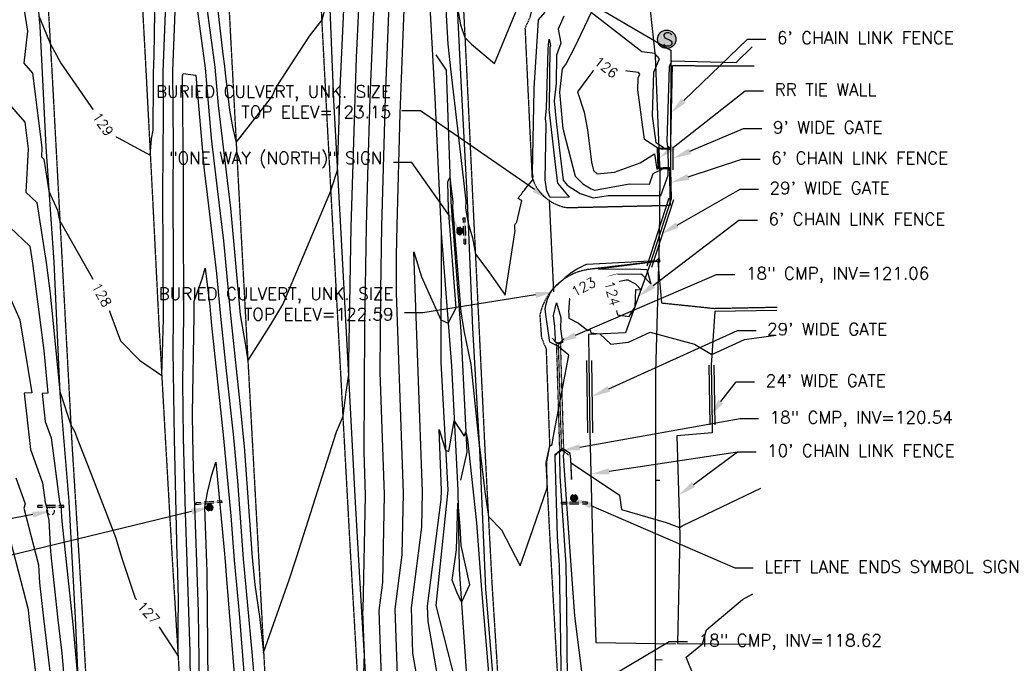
# Model space of a CAD drawing. Header units: feet. Extents: x 351431 to 355879, y 310968 to 329728.
# Tile 93 of 254: x 353378 to 353779, y 319788 to 320050. Entities that reach past the tile are written whole.
import ezdxf

# ---------------------------------------------------------------- set-up
doc = ezdxf.new("R2010")
doc.units = ezdxf.units.FT
doc.header["$MEASUREMENT"] = 0
doc.linetypes.add('D10', pattern=[0.15, 0.1, -0.05])
doc.linetypes.add('D25', pattern=[0.375, 0.25, -0.125])
for name, color, linetype in [('ELIF', 153, 'LINKFENCE'), ('ELIW', 2, 'Continuous'), ('ELTCH-EG2', 253, 'Continuous'), ('ELTCN-EG2', 251, 'Continuous'), ('ELTT', 3, 'Continuous'), ('ELUD', 3, 'Continuous'), ('ELUDC', 153, 'D10'), ('ELUG', 153, 'EGASRT'), ('ELYSP', 1, 'D25'), ('ELYSS', 2, 'Continuous'), ('ESFS', 153, 'Continuous'), ('ESMask', 155, 'Continuous'), ('ESUD-CMP', 13, 'D10'), ('ESUS', 5, 'Continuous'), ('ETFS', 6, 'Continuous'), ('ETIF', 4, 'Continuous'), ('ETIW', 14, 'Continuous'), ('ETTC', 252, 'Continuous'), ('ETUD', 4, 'Continuous')]:
    doc.layers.add(name, color=color, linetype=linetype)
doc.styles.add('ANNO-TOPO', font='simplex.shx')
doc.styles.add('L80', font='simplex', dxfattribs={"height": 4})
doc.styles.add('ROMANSM', font='romansm.shx')
doc.linetypes.add('EGASRT', pattern='A,0.15,-0.07,0.15,-0.04,["G",ROMANSM,S=0.08,R=0,X=-0.005,Y=-0.04],-0.12,0.15,-0.07,0.15,-0.04,[")",ROMANSM,S=0.08,R=0,X=-0.09,Y=-0.04],-0.075', length=1.015)
doc.linetypes.add('LINKFENCE', pattern='A,0.25,-0.08,0.25,-0.08,["X",ROMANSM,S=0.08,R=0,X=-0.004,Y=-0.04],-0.12', length=0.78)

# ---------------------------------------------------------------- blocks, each defined once
blk = doc.blocks.new('ESIPUBSIGN')
at = {"layer": 'ESMask'}
h = blk.add_hatch(color=256, dxfattribs=at)
edge = h.paths.add_edge_path()
edge.add_arc((0, 0), 0.03, 90, 450)
for p, q in [((-0.03, 0.1047), (-0.0447, 0.1047)), ((-0.0447, 0.1047), (-0.0447, 0.066)), ((-0.03, 0.1047), (-0.03, 0.066)), ((-0.0447, 0.0381), (-0.0447, -0.0393)), ((-0.03, 0.0381), (-0.03, -0.0393)), ((-0.0447, -0.0672), (-0.0447, -0.1059)), ((-0.03, -0.0672), (-0.03, -0.1059)), ((-0.03, -0.1059), (-0.0447, -0.1059))]:
    blk.add_line(p, q)
for start, end in [(144.23142, 216.35632), (17.97024, 107.04945), (253.53828, 340.78828)]:
    blk.add_arc((0, 0), 0.03, start, end)
blk.add_solid([(-0.0447, -0.1059), (-0.03, -0.1059), (-0.0447, 0.1047), (-0.03, 0.1047)], dxfattribs=at)
blk = doc.blocks.new('ESISEPTIC')
blk.add_circle((0, 0), 0.075)
at = {"layer": 'ESMask', "const_width": 0.0749}
blk.add_lwpolyline([(0.0126, -0.0353, 0.998377), (-0.0125, 0.0353, 1.001626), (0.0126, -0.0353, -0.622608)], format="xyb", dxfattribs=at)
at = {"style": 'L80'}
blk.add_text('S', height=0.108, dxfattribs=at).set_placement((-0.0378, -0.0551))

msp = doc.modelspace()

# ---------------------------------------------------------------- linework, layer by layer
at = {"layer": 'ELIF', "flags": 128}
for points in [[(353538.05, 320226.65), (353540.03, 320178.1), (353542.33, 320123.38), (353544.23, 320073.21), (353547.25, 320018.58), (353549.82, 319963.48), (353553.95, 319909.53), (353556.52, 319858.74), (353557.14, 319826.8), (353562.01, 319755.61), (353563.89, 319732.33), (353567.3, 319679.23), (353569.37, 319641.09), (353572.98, 319597.73), (353574.96, 319571.19), (353579.51, 319518.35), (353581.36, 319457.61), (353587.19, 319398.55), (353591.23, 319343.76), (353595.36, 319291.08), (353601.26, 319233.72), (353604.86, 319181.17), (353610.03, 319123.11), (353613.7, 319085.28), (353618.13, 319031.33), (353621.62, 318974.29), (353626.91, 318925.05), (353631.84, 318873.25), (353637.31, 318815.92), (353641.51, 318761.29), (353646.36, 318709.18), (353649.21, 318669.51), (353652.67, 318622.97), (353658.52, 318559.13), (353662.4, 318509.42), (353663.6, 318472.77), (353667.14, 318417.2), (353673.22, 318318.51), (353677, 318273.67), (353682.02, 318217.76), (353686.18, 318166.98), (353690.76, 318116.54), (353695.12, 318062.12), (353699.55, 318007.62), (353703.66, 317954.97), (353706.67, 317900.72), (353707.23, 317847.4), (353709.21, 317801.58), (353710.66, 317747.1), (353712.1, 317689.53), (353712.26, 317633.66), (353711.35, 317584.97), (353707.64, 317536.34)], [(353606.75, 320059.4), (353643.16, 320037.89), (353643.05, 319998.51)], [(353642.05, 319998.51), (353642.1, 319989.25)], [(353643.05, 319998.51), (353643.1, 319989.25)], [(353644.05, 319998.52), (353644.1, 319989.26)], [(353643.1, 319989.25), (353643.31, 319977.39)], [(353642.36, 319977.7), (353633.45, 319950.09)], [(353643.31, 319977.39), (353634.4, 319949.79)], [(353644.26, 319977.08), (353635.35, 319949.48)], [(353634.4, 319949.79), (353624.83, 319922.86), (353609.76, 319922.3)], [(353686.34, 319932.03), (353661.07, 319931.57), (353659.69, 319909.72)], [(353609.76, 319922.3), (353609.91, 319911.66)], [(353608.92, 319911.64), (353609.29, 319882.26)], [(353609.91, 319911.66), (353610.29, 319882.27)], [(353610.91, 319911.67), (353611.29, 319882.28)], [(353658.69, 319909.7), (353659.09, 319885.44)], [(353659.69, 319909.72), (353660.09, 319885.46)], [(353660.69, 319909.73), (353661.09, 319885.47)], [(353660.09, 319885.46), (353660.04, 319882.23), (353645.71, 319881.02), (353646.85, 319840.43), (353645.93, 319796.54), (353675.35, 319796.24)], [(353610.29, 319882.27), (353611.42, 319838.92), (353612.72, 319796.96), (353645.3, 319796.35)]]:
    msp.add_lwpolyline(points, dxfattribs=at)
at = {"layer": 'ELIW', "flags": 128}
msp.add_lwpolyline([(353642.67, 319998.06), (353637.74, 319997.99), (353638.08, 319989.82), (353641.91, 319989.83)], dxfattribs=at)
at = {"layer": 'ELTCH-EG2', "flags": 128}
for points, elevation in [([(353455.77, 320081.25), (353461.01, 320036.35), (353461.67, 320031.48), (353461.93, 320028.55), (353463.7, 320013.56), (353465.02, 320006.1), (353466.37, 320000.34), (353478, 320015.3), (353481.14, 320019.36), (353482.31, 320022.08), (353484.77, 320026.09), (353496.28, 320043.59), (353501.3, 320050.27), (353503.09, 320056.93)], 129), ([(353550.2, 320080.79), (353552.53, 320040.44), (353553.73, 320029.19), (353556.17, 320008.24), (353559.79, 319976.69), (353559.65, 319973.65), (353560.75, 319967.54), (353562.58, 319961.55), (353563.69, 319954.87), (353569.12, 319947.79), (353575.87, 319938.31), (353579.84, 319964.6), (353579.81, 319965.1), (353579.79, 319965.57), (353579.77, 319966.01), (353579.76, 319966.43), (353579.75, 319966.83), (353579.94, 319967.13), (353580.14, 319967.41), (353580.35, 319967.69), (353580.58, 319967.94), (353582.57, 319976.78), (353582.26, 319976.94), (353581.96, 319977.1), (353581.67, 319977.27), (353581.39, 319977.45), (353581.13, 319977.63), (353581.27, 319977.84), (353581.44, 319978.08), (353581.63, 319978.34), (353581.85, 319978.65), (353582.11, 319979), (353582.4, 319979.4), (353582.75, 319979.86), (353583.17, 319980.39), (353583.66, 319981.02), (353584.25, 319981.76), (353584.96, 319982.65), (353585.84, 319983.73), (353586.94, 319985.06), (353587.1, 319985.25), (353587.12, 319985.85), (353587.17, 319986.45), (353586.99, 319988.13), (353587.58, 320021.81), (353587.61, 320022.2), (353587.62, 320022.44), (353589.18, 320048.04), (353589.42, 320050.31), (353592.03, 320053.48)], 124), ([(353386.16, 320051.88), (353386.73, 320050.23), (353390.73, 320040.72), (353395.03, 320032.67), (353414.56, 320004.45), (353415.18, 320003.98), (353431.44, 319995.18), (353431.93, 320001.9), (353432.6, 320005.42), (353432.74, 320024.72), (353432.71, 320028.63), (353432.98, 320035.65), (353433.7, 320079.87)], 129), ([(353447.36, 320077.92), (353453.74, 320030.67), (353456.24, 320002.2), (353458.69, 319981.48), (353461.23, 319960.34), (353463.88, 319931.36), (353468.35, 319889.05), (353469.11, 319881.95), (353469.6, 319876.7), (353472.93, 319831.48), (353473.96, 319820.43), (353475.9, 319807.45), (353477.54, 319792.86), (353487.94, 319822.47), (353490.99, 319831.49), (353507.26, 319882.58), (353509.91, 319888.98), (353511.17, 319898.71), (353512.2, 319905.98), (353512.23, 319911.07), (353513.19, 319966.02), (353513.43, 319974.53), (353514.73, 320018.14), (353515.39, 320034.93), (353517.26, 320074.71)], 127), ([(353454.19, 320057.14), (353457.71, 320031.08), (353459.08, 320015.37), (353463.1, 319981.46), (353464.04, 319973.61), (353467.88, 319931.76), (353468.04, 319930.21), (353470.2, 319917.89), (353471.14, 319911.52), (353480.42, 319926.35), (353485.42, 319934.45), (353494.04, 319954.95), (353504.96, 319980.75), (353505.25, 319982.07), (353507.67, 319989.15), (353508.52, 320017.8), (353508.7, 320022.42), (353511.17, 320074.92)], 128), ([(353517.86, 319772.58), (353518.55, 319792.32), (353517.97, 319809.33), (353518.07, 319810.08), (353519.05, 319856.66), (353518.42, 319874.49), (353518.71, 319925.53), (353519.42, 319966.2), (353520, 319987.06), (353520.94, 320018.49), (353522.08, 320047.43), (353523.36, 320074.51)], 126), ([(353532.16, 319779.72), (353531.11, 319810.49), (353533.93, 319832.6), (353534.46, 319857.72), (353531.57, 319939.22), (353531.66, 319954.45), (353531.87, 319966.58), (353533.14, 320012.12), (353533.35, 320019.19), (353535.47, 320072.45)], 124), ([(353373.04, 320017.09), (353380.33, 320008.6), (353381.71, 319997.78), (353380.78, 319980.13), (353385.29, 319975.93), (353389.08, 319951.52), (353390.72, 319938.89), (353394.57, 319899.25), (353394.61, 319899), (353399.12, 319885.42), (353400.69, 319882.65), (353401.68, 319879.96), (353406.07, 319868.94), (353417.25, 319839.79), (353419.85, 319831.27), (353425.3, 319814.89), (353432.14, 319807.45), (353442.74, 319791.34), (353442.8, 319803.5), (353442.95, 319814.54), (353442.45, 319830.08), (353442.39, 319831.73), (353441.27, 319879.88), (353440.7, 319915.8), (353440.93, 319929.07), (353440.86, 319950.52), (353440.75, 319980.38), (353440.89, 319998.69), (353440.63, 320029.57), (353442.21, 320071.06)], 127), ([(353379.37, 320059.44), (353381.42, 320045.71), (353379.94, 320032.71), (353383.51, 320028.55), (353387.35, 319998.4), (353387.15, 319994.54), (353388.14, 319993.62), (353390.16, 319980.58), (353393.71, 319972.81), (353394.18, 319969.94), (353394.66, 319968.48), (353413.62, 319934.94), (353419.27, 319919.67), (353427.11, 319911.77), (353436.09, 319905.51), (353436.76, 319928.62), (353436.58, 319980.14), (353436.82, 320011.7), (353436.67, 320029.1), (353437.86, 320060.34)], 128), ([(353599.7, 320051.72), (353597.41, 320046.48), (353598.53, 320040.84), (353596.76, 320035.85), (353596.6, 320024.55), (353595.77, 320017.29), (353596.53, 320008.92), (353597.9, 319997.26), (353599.38, 319985), (353601.04, 319982.98), (353606.38, 319979.68), (353611.62, 319977.79), (353617.71, 319978.87), (353639.18, 319978.74), (353642.13, 319987.04), (353642.12, 319989.91), (353640.82, 319989.86), (353638.26, 319989.9), (353637.94, 319996.57), (353637.89, 319997.91), (353641.8, 319998.03), (353642.74, 319998.01), (353642.78, 319998.19), (353642.54, 319998.46), (353642, 319998.81), (353641.73, 320000.82), (353642.69, 320031.25), (353643.67, 320033.58), (353669.74, 320032.92), (353676.38, 320039.27)], 124), ([(353592.78, 319980.54), (353592.06, 319985.25), (353592.54, 320007.9), (353592.29, 320010.15), (353592.59, 320014.35), (353593.3, 320038.14), (353593.43, 320040.25), (353593.66, 320042.39), (353594.21, 320039.66), (353594.06, 320039.24), (353593.69, 320014.64), (353593.59, 320013.75), (353593.69, 320012.72), (353596.45, 319989.15), (353597.09, 319983.89), (353601.87, 319978.07), (353594.13, 319978.04), (353592.78, 319980.54)], 123), ([(353637.95, 319998.01), (353632.46, 320001.55), (353629.78, 320021.74), (353629.94, 320026.71), (353630.58, 320028.22), (353630.03, 320028.85), (353617.66, 320030.37), (353613.54, 320033.58), (353612.2, 320030.72), (353611.52, 320029.42), (353609.4, 320026.69), (353605.24, 320021), (353607.92, 320012.66), (353609.26, 320005.47), (353610.88, 319992.43), (353611.76, 319989.02), (353613.2, 319987.58), (353620.24, 319988.35), (353630.77, 319992.11), (353636.61, 319995.8), (353637.48, 319989.49), (353638.16, 319989.82), (353638.08, 319989.82), (353638.07, 319989.95), (353637.75, 319997.99), (353637.96, 319997.99), (353637.95, 319998.01)], 126), ([(353447.78, 319779.99), (353447.63, 319793.05), (353446.44, 319829.83), (353445.71, 319849.7), (353445, 319880.22), (353444.64, 319902.98), (353445.09, 319929.51), (353444.95, 319972.41), (353444.93, 319980.63), (353444.96, 319985.67), (353444.61, 320027.56), (353444.76, 320028.39), (353449.99, 320027.84), (353453.39, 319989.02), (353454.28, 319981.5), (353458.41, 319947.06), (353459.89, 319930.96), (353462.37, 319907.46), (353465.11, 319881.66), (353466.9, 319862.61), (353469.24, 319830.93), (353472.74, 319793.01), (353473.64, 319781.85)], 126), ([(353544.68, 319756.08), (353538.31, 319792.56), (353537.68, 319811.07), (353541.86, 319843.86), (353542.17, 319858.24), (353538.71, 319955.88), (353541.83, 319945.77), (353549.67, 319928.15), (353552.63, 319926.79), (353555.88, 319933.1), (353552.82, 319973.3), (353552.46, 319984.34), (353553.35, 319986.11), (353554.02, 319980.37), (353554.5, 319976.25), (353554.39, 319974.02), (353557.72, 319931.43), (353558.94, 319923.89), (353561.83, 319909.97), (353565.23, 319877.23), (353565.34, 319876.64), (353565.5, 319875.3), (353567.63, 319857.26), (353568.98, 319848.24), (353574.31, 319842.73), (353581.93, 319828.08), (353587.04, 319842.91), (353592.89, 319859.88), (353592.79, 319870.49), (353593.98, 319876.88), (353594.2, 319877.11), (353594.94, 319877.48), (353595.31, 319880.2), (353601.72, 319913.9), (353597.28, 319917.46), (353594.02, 319919.13), (353593.82, 319919.93), (353592.25, 319931.35), (353592.15, 319932.8), (353592.15, 319932.88), (353592.16, 319932.98), (353592.17, 319933.09), (353592.19, 319933.22), (353592.22, 319933.36), (353592.25, 319933.51), (353592.29, 319933.7), (353592.35, 319933.91), (353592.43, 319934.17), (353592.91, 319936.11), (353593.1, 319936.65), (353593.32, 319937.21), (353593.56, 319937.8), (353593.84, 319938.41), (353593.95, 319938.82), (353594.21, 319939.28), (353594.51, 319939.8), (353595.22, 319940.68), (353596, 319941.55), (353596.83, 319942.4), (353597.07, 319942.48), (353597.88, 319943.28), (353598.76, 319944.05), (353599.33, 319944.51), (353599.69, 319944.9), (353599.69, 319944.9), (353600.66, 319945.86), (353600.67, 319945.85), (353600.68, 319945.84), (353601.68, 319946.72), (353601.7, 319946.71), (353602.71, 319947.51), (353602.74, 319947.5), (353602.76, 319947.48), (353603.79, 319948.21), (353603.82, 319948.19), (353604.87, 319948.85), (353605.91, 319949.44), (353606.96, 319949.96), (353608, 319950.42), (353609.03, 319950.82), (353637.38, 319952.4), (353638.32, 319953.27), (353638.8, 319952.1), (353638.52, 319951.6), (353638.08, 319951.66), (353637.91, 319951.92), (353613.73, 319948.89), (353628.51, 319948.92), (353633.46, 319948.66), (353635.07, 319942.83), (353631.68, 319946.4), (353631.01, 319946.77), (353621.04, 319946.68), (353618.76, 319946.17), (353608.58, 319942.09), (353604.78, 319940.1), (353601.95, 319936.83), (353601.64, 319931.35), (353601.79, 319930.85), (353601.76, 319928.85), (353605.68, 319926.9), (353609.39, 319923.91), (353610.43, 319924.15), (353610.73, 319922.95), (353614.28, 319922.47), (353618.8, 319918.34), (353625.98, 319919.18), (353634.8, 319923.17), (353652.8, 319918.35), (353659.97, 319914.16), (353673.26, 319920.15), (353684.97, 319921.86)], 123), ([(353374.4, 319965.73), (353382.45, 319958.24), (353383.53, 319951.27), (353388.15, 319915.67), (353389.82, 319898.41), (353387.41, 319898.3), (353388.71, 319886.9), (353391.12, 319880.2), (353394.54, 319854.13), (353395.06, 319852.56), (353395.42, 319846.29), (353399.68, 319806.78), (353399.96, 319804.41), (353402.19, 319778.47)], 126), ([(353628.72, 319933.54), (353628.98, 319940.62), (353631.16, 319940.41), (353629, 319942.69), (353625.93, 319944.4), (353625.02, 319944.39), (353621.09, 319943.51), (353618.67, 319941.61), (353621.57, 319930.25), (353626.26, 319929.6), (353628.72, 319933.54)], 124), ([(353597.66, 319918.27), (353595.92, 319919.36), (353596.3, 319920.05), (353596.06, 319925.51), (353595.45, 319930.04), (353596.64, 319935.11), (353598.45, 319929.17), (353598.38, 319924.56), (353599.06, 319919.74), (353599.25, 319919.12), (353597.66, 319918.27)], 122), ([(353548.97, 319779.58), (353544.46, 319805.4), (353544.25, 319811.65), (353549.79, 319855.12), (353549.87, 319858.77), (353548.99, 319883.55), (353551.59, 319875.14), (353552.94, 319874.59), (353555.09, 319887.09), (353559.11, 319880.81), (353559.85, 319882.67), (353560.49, 319879.56), (353561.02, 319874.52), (353564.09, 319845.66), (353566.15, 319818.4), (353569, 319784.53)], 122), ([(353598.69, 319775.27), (353598.49, 319797.05), (353597.95, 319828.2), (353597.17, 319840.09), (353596.22, 319872.66), (353596.21, 319873.35), (353599.11, 319876.02), (353602.2, 319873.91), (353602.17, 319873.77), (353602.35, 319871.32), (353602.84, 319863.23), (353602.69, 319870), (353622.4, 319856.84), (353623.09, 319850.98), (353641.33, 319845.7), (353646.75, 319843.71), (353648.14, 319844.53), (353679.84, 319859.71)], 122), ([(353598.9, 319875.34), (353599.87, 319874.67), (353599.47, 319872.82), (353601.79, 319839.67), (353602.61, 319826.41), (353604.05, 319807.73), (353607.61, 319779.81), (353607.74, 319779.35), (353606.19, 319773.44), (353606.2, 319773.41), (353602.47, 319772.77), (353600.64, 319776.25), (353600.76, 319776.68), (353601.17, 319781.1), (353600.96, 319811), (353600.65, 319828.49), (353598.26, 319864.66), (353598.03, 319872.55), (353597.99, 319874.5), (353598.9, 319875.34)], 121), ([(353455.05, 319780.11), (353454.53, 319825.82), (353454.42, 319829.31), (353453.59, 319851.81), (353454.71, 319857.88), (353456.4, 319864.7), (353458.12, 319870.34), (353461.5, 319834.42), (353461.84, 319829.82), (353462.35, 319824.31), (353465.85, 319780.8)], 124), ([(353376.79, 319863.86), (353380.59, 319853.3), (353379.96, 319851.58), (353385.95, 319828.56), (353386.37, 319821.2), (353388.06, 319805.56), (353391.07, 319780.62)], 124), ([(353556.62, 319853.63), (353557.41, 319844.07), (353557.77, 319836.41), (353561.32, 319820.32), (353558.06, 319813.33), (353556.19, 319817.4), (353554.28, 319822.34), (353556.02, 319834.56), (353556.62, 319853.63)], 121), ([(353371.52, 319849.68), (353381.75, 319810.4), (353381.85, 319808.65), (353382.25, 319804.95), (353386.62, 319768.72)], 123), ([(353656.73, 319772.73), (353649.45, 319791), (353656.12, 319796.43), (353657.73, 319802.06), (353672.32, 319814.47), (353676.54, 319816.67)], 121)]:
    msp.add_lwpolyline(points, dxfattribs=dict(at, elevation=elevation))
at = {"layer": 'ELTCN-EG2', "elevation": 125, "flags": 128}
for points in [[(353526.01, 319766.88), (353524.54, 319809.91), (353526, 319821.34), (353526.76, 319857.19), (353525, 319906.86), (353525.18, 319939.99), (353525.64, 319966.39), (353526.57, 319999.59), (353527.15, 320018.84), (353528.78, 320059.94)], [(353556.37, 320055.14), (353557.64, 320048.29), (353559.44, 320043.1), (353562.15, 320040.45), (353571.44, 320032.57), (353580.58, 320054.47)], [(353597.95, 320020.84), (353599.3, 320005.92), (353599.49, 320005.35), (353599.51, 320005.21), (353599.54, 320004.95), (353604.27, 319986.7), (353607.43, 319983.54), (353610.81, 319981.46), (353612.2, 319980.96), (353626.39, 319983.49), (353634.53, 319983.44), (353636.08, 319987.82), (353640.23, 319989.83), (353638.17, 319989.86), (353638.01, 319993.26), (353637.82, 319997.95), (353640.43, 319998.03), (353640.24, 319998.24), (353637.23, 320000.18), (353635.76, 320011.28), (353636.31, 320028.98), (353638.59, 320034.38), (353636.65, 320036.62), (353631.39, 320037.27), (353610.79, 320053.31), (353604.08, 320039), (353600.69, 320032.5), (353599.03, 320030.38), (353597.95, 320020.84)], [(353368.03, 319951.32), (353378.34, 319928.19), (353383.3, 319898.45), (353380.14, 319898.31), (353382.75, 319875.38), (353387.59, 319861.92), (353388.65, 319853.83), (353389.46, 319851.39), (353389.15, 319850.57), (353390.15, 319846.73), (353390.9, 319833.74), (353393.87, 319806.17), (353395.51, 319792.51), (353398.48, 319757.96)], [(353451.41, 319780.05), (353451.08, 319809.44), (353450.43, 319829.57), (353449.03, 319867.67), (353448.73, 319880.55), (353448.58, 319890.16), (353449.26, 319929.95), (353449.24, 319935.79), (353452.48, 319944.91), (353453.74, 319949.23), (353455.6, 319933.78), (353455.89, 319930.56), (353456.39, 319925.86), (353461.11, 319881.37), (353464.2, 319848.51), (353465.54, 319830.37), (353467.54, 319808.66), (353469.74, 319781.33)]]:
    msp.add_lwpolyline(points, dxfattribs=at)
at = {"layer": 'ELTT', "flags": 128}
for points in [[(353547.66, 320036.08), (353551.83, 320029.75), (353553.7, 319976.19), (353557.78, 319923.57), (353560.27, 319874.39), (353557.7, 319862.98)], [(353547.25, 320018.58), (353549.82, 319963.48), (353549.6, 319910.83), (353552.49, 319858.95), (353547.6, 319811.94), (353562.01, 319755.61), (353563.89, 319732.33), (353551.49, 319710.82), (353567.3, 319679.23), (353599.34, 319179.94), (353605.28, 319122.88)]]:
    msp.add_lwpolyline(points, dxfattribs=at)
at = {"layer": 'ELUD', "flags": 128}
msp.add_lwpolyline([(353595.62, 319939.55), (353593.89, 319977.03)], dxfattribs=at)
at = {"layer": 'ELUDC', "flags": 128}
msp.add_lwpolyline([(353598.81, 319875.02), (353597.5, 319918.96)], dxfattribs=at)
at = {"layer": 'ELUG', "flags": 128}
for points in [[(353619.59, 320181.76), (353630.38, 320137.4), (353632.08, 320079.3), (353636.82, 320035.53), (353638.81, 319987.68), (353638.46, 319960.14), (353636.95, 319906.91)], [(353636.95, 319906.91), (353636.81, 319789.93), (353636.96, 319767.23), (353636.28, 319743.81), (353637.05, 319693.27), (353638.6, 319678.37), (353638.94, 319659.61)], [(353638.8, 319862.86), (353636.9, 319862.86)], [(353636.81, 319789.93), (353639.74, 319789.79)]]:
    msp.add_lwpolyline(points, dxfattribs=at)
at = {"layer": 'ELYSP', "flags": 128}
for points in [[(353550.59, 320228.69), (353552.73, 320181.56), (353555.1, 320128.42), (353557.57, 320080.42), (353560.13, 320029.3), (353562.63, 319976.66), (353565.17, 319924.78), (353567.54, 319875.46), (353570.53, 319818.84), (353573.75, 319767.97), (353576.41, 319723.22), (353579.78, 319674.29), (353582.99, 319626.37), (353586.63, 319574.23), (353590.54, 319524.09), (353594.6, 319470.85), (353598.84, 319418.8), (353603.08, 319369.56), (353607.17, 319319.18), (353611.54, 319268.93), (353615.8, 319219.32), (353619.46, 319174.59), (353624.13, 319119.39), (353630.59, 319045.79), (353634.54, 318999.23), (353638.74, 318950.66), (353643.08, 318900.57), (353647.53, 318851.06), (353651.4, 318803.54), (353655.39, 318754.69), (353659.82, 318705.06), (353664.24, 318654.24), (353668.84, 318599.52), (353673.22, 318549.47), (353677.25, 318502.82), (353679.32, 318477.55), (353683.63, 318427.3), (353687.46, 318383.12), (353691.77, 318331.95), (353695.96, 318282.64), (353699.99, 318234.21), (353703.48, 318186.8), (353706.63, 318137.72), (353710.13, 318083.91), (353713.31, 318031.4), (353716.29, 317978.08), (353718.95, 317928.53), (353720.86, 317876.08), (353722.72, 317827.15), (353724.18, 317775.54), (353725.03, 317730.55), (353725.4, 317677.15), (353725.83, 317624.49), (353725.64, 317570.85), (353725.14, 317520.11), (353724.3, 317471.03), (353723.1, 317421.11), (353721.69, 317368.11), (353720.23, 317316.97), (353719.08, 317266.15), (353718.29, 317239.83), (353717.74, 317223.45), (353715.58, 317178.68), (353713.21, 317133.13), (353710.14, 317088.18), (353706.61, 317040.65), (353702.66, 316995.47), (353700.11, 316972.43), (353697.63, 316969.83), (353692.84, 316972.56), (353691.89, 316981.43), (353690.3, 317008.03), (353688.41, 317059.29), (353687.08, 317109.92), (353686.1, 317160.49), (353686.08, 317210.45), (353686.25, 317261.96), (353686.2, 317311.87), (353685.87, 317362.48), (353685.59, 317413.02), (353685.55, 317463.52), (353685.53, 317513.75), (353685.52, 317564.84), (353685.08, 317615.26), (353684.49, 317665.67), (353683.35, 317716.09), (353681.92, 317766.41), (353680.44, 317816.78), (353678.41, 317867.23), (353675.52, 317917.56), (353671.9, 317967.31), (353669.03, 318018.16), (353664.73, 318068.77), (353658.21, 318118.82), (353653.04, 318169.31), (353647.64, 318219.12), (353642.36, 318269.12), (353637.06, 318325.02), (353632.11, 318374.34), (353627.14, 318424.33), (353623.15, 318474.22), (353617.92, 318523.91), (353613.47, 318573.63), (353608.95, 318623.5), (353606.74, 318673.52), (353601.26, 318722.93), (353596.71, 318772.94), (353592.45, 318822.53), (353588.09, 318872.34), (353583.94, 318922.49), (353579.91, 318972.04), (353575.51, 319021.96), (353571.31, 319071.79), (353567.11, 319121.61), (353562.91, 319171.59), (353561.53, 319187.86), (353556.85, 319237.19), (353552.72, 319287.01), (353548.45, 319336.8), (353544.17, 319386.54), (353540.25, 319436.34), (353536.48, 319485.97), (353532.43, 319535.5), (353528.82, 319585.26), (353524.93, 319635.14), (353521.47, 319684.88), (353518.46, 319734.54), (353515.72, 319784.76), (353512.88, 319834.48), (353510.17, 319883.98), (353507.49, 319933.9), (353504.78, 319984.16), (353502.17, 320033.47), (353499.6, 320083.23), (353498.06, 320115.16), (353499.04, 320120.06), (353498.73, 320133.37), (353498.21, 320182.61), (353499.05, 320232.73)], [(353419.97, 320230.49), (353422.19, 320179.88), (353424.5, 320129.05), (353426.92, 320079.71), (353429.71, 320028.31), (353432.23, 319979.89), (353434.8, 319928.62), (353437.54, 319879.64), (353440.38, 319830.09), (353443.44, 319779.85), (353446.38, 319730.26), (353449.7, 319680.31), (353452.8, 319630.71), (353456.41, 319580.31), (353459.86, 319530.66), (353463.51, 319480.58), (353467.37, 319430.78), (353471.27, 319381.02), (353475.22, 319331.11), (353479.29, 319281.29), (353483.61, 319230.95), (353487.72, 319181.28), (353491.99, 319131.73), (353493.47, 319114.97), (353497.85, 319064.83), (353502.47, 319015.35), (353506.66, 318965.52), (353511.05, 318915.96), (353515.44, 318865.23), (353519.53, 318816.52), (353523.85, 318765.66), (353528.33, 318715.56), (353532.53, 318666.62), (353536.45, 318619.34), (353540.91, 318567.05), (353545.19, 318517.12), (353549.33, 318467.12), (353553.29, 318417.9), (353557.45, 318367.73), (353561.46, 318319.15), (353565.79, 318264.65), (353569.66, 318212.81), (353573.16, 318163.17), (353577.07, 318113.28), (353580.48, 318064.77), (353583.75, 318013.32), (353586.53, 317964.4), (353589.24, 317913.84), (353591.55, 317864.39), (353593.28, 317814.26), (353594.71, 317764.05), (353595.48, 317714.52), (353595.88, 317665.34), (353595.61, 317614.57), (353595.11, 317565.02), (353594.54, 317514.86), (353593.73, 317464.66), (353592.47, 317415.42), (353591.06, 317366.01), (353589.46, 317315.48), (353587.46, 317264.63), (353585.3, 317215.87), (353582.77, 317166.1), (353579.82, 317116.2), (353576.6, 317064.78), (353573.17, 317016.57), (353571.39, 316992.63), (353567.24, 316939.29), (353563.41, 316891.32), (353559.08, 316841.37), (353554.82, 316791.72), (353551.19, 316741.28), (353548.88, 316711.62)], [(353454.98, 320231.17), (353457.46, 320179.48), (353459.6, 320131.2), (353462.02, 320081.93), (353464.7, 320031.64), (353467.36, 319981.73), (353470.04, 319931.77), (353472.74, 319881.98), (353475.48, 319831.88), (353478.09, 319782.45), (353481.08, 319732.51), (353484.3, 319682.65), (353487.46, 319633.09), (353490.98, 319583.01), (353494.56, 319532.97), (353498.36, 319483.27), (353502.37, 319433.27), (353506.75, 319384.05), (353510.79, 319333.51), (353514.9, 319284.24), (353518.97, 319234.18), (353522.99, 319184.4), (353527.24, 319134.65), (353528.6, 319118.74), (353533.03, 319068.19), (353537.29, 319018.97), (353541.52, 318968.66), (353545.9, 318919.14), (353550.16, 318869.41), (353554.5, 318819.59), (353558.65, 318769.85), (353562.82, 318719.76), (353566.98, 318670.57), (353571.43, 318619.61), (353575.91, 318569.57), (353580.27, 318520.11), (353584.57, 318469.01), (353588.88, 318420.66), (353593.34, 318368.6), (353597.44, 318321.17), (353602.53, 318266.14), (353606.95, 318214), (353610.84, 318165.65), (353614.18, 318115.27), (353617.48, 318065.6), (353620.38, 318014.8), (353623.35, 317965.63), (353625.85, 317913.96), (353627.97, 317865.26), (353629.54, 317813.92), (353630.41, 317765.22), (353630.66, 317713.54), (353630.84, 317664.99), (353630.56, 317613.46), (353630.55, 317564.85), (353630, 317514.46), (353629.06, 317464.33), (353627.82, 317413.79), (353626.18, 317364.26), (353624.41, 317313.57), (353622.48, 317264.09), (353619.63, 317212.57), (353616.94, 317164.02), (353613.82, 317114.25), (353610.58, 317063.91), (353607.4, 317013.54), (353605.72, 316988.68), (353602.19, 316938.36), (353598.23, 316887.81), (353594.76, 316838.4), (353590.67, 316787.16), (353586.84, 316738.76), (353584.18, 316708.47)], [(353378.64, 320228.17), (353380.99, 320177.68), (353383.06, 320148.88), (353383.94, 320144.7), (353385.61, 320140.46), (353386.09, 320128.16), (353388.57, 320078.03), (353391.47, 320028.01), (353394.12, 319978.45), (353399.52, 319877.95), (353402.64, 319827.79), (353405.49, 319777.76), (353408.45, 319728.06), (353411.82, 319677.73), (353415, 319627.95), (353418.36, 319578.01), (353422.11, 319527.92), (353425.76, 319477.73), (353429.65, 319427.95), (353433.71, 319377.95), (353437.49, 319327.75), (353441.39, 319277.45), (353445.85, 319227.94), (353449.87, 319177.64), (353454.19, 319127.59), (353460.05, 319061.85), (353464.66, 319012.05), (353468.88, 318962.53), (353473.33, 318912.88), (353477.42, 318862.86), (353481.67, 318812.82), (353485.84, 318763.37), (353490.46, 318713.15), (353494.19, 318662.85), (353499.43, 318613.71), (353503.99, 318564.23), (353507.36, 318513.93), (353511.16, 318464.16), (353515.35, 318413.93), (353519.26, 318364.59), (353522.77, 318314.64), (353527.27, 318264.83), (353531.55, 318209.22), (353535.3, 318159.58), (353538.85, 318110.5), (353542.63, 318061.1), (353545.44, 318010.9), (353548.35, 317962.15), (353550.97, 317912.71), (353553.34, 317862.42), (353554.95, 317813.47), (353556.11, 317763.52), (353556.96, 317713.94), (353554.27, 317664.48), (353552.98, 317614.47), (353549.96, 317564.69), (353547.59, 317515.72), (353544.8, 317465.91), (353541.17, 317416.48), (353536.92, 317367.11), (353533, 317317.27), (353528.26, 317268.15), (353523.78, 317219.03), (353517.73, 317169.49), (353509.26, 317120.41), (353499.11, 317071.62), (353491.02, 317035.86), (353487.7, 317026.13), (353485.62, 317023.45), (353481.35, 317022.59), (353478.27, 317025.14), (353480.93, 317071.61), (353483.88, 317118.16), (353486.75, 317167.75), (353489.19, 317213.76), (353491.32, 317263.15), (353492.87, 317310.09), (353494.46, 317357.6), (353496.36, 317406.01), (353497.73, 317454.88), (353498.85, 317501.61), (353499.41, 317550.09)]]:
    msp.add_lwpolyline(points, dxfattribs=at)
for points in [[(353661.59, 320181.91), (353624.74, 320181.46), (353623.16, 320188.02, 0.343328), (353583.98, 320197.07), (353576.87, 320188.41), (353577.85, 320175.51), (353580.59, 320170.22), (353584.64, 320167.3), (353585.72, 320143.47), (353581.29, 320137.71), (353580.93, 320133.86), (353579.67, 320131.49), (353581.4, 320099.16, 0.510754), (353590.87, 320092.8), (353596.97, 320093.18), (353596.8, 320111.17), (353599.4, 320113.42), (353599.82, 320129.24), (353601.49, 320130.88), (353605.83, 320130.75), (353608.56, 320093.26), (353606.78, 320093.26), (353609.89, 320059.82), (353587.15, 320056.45), (353585.86, 320051.23), (353583.88, 320046.8), (353586.73, 319986.38, 0.291842), (353601.02, 319973.89), (353643.05, 319974.84), (353642.72, 319990.14), (353638.3, 319989.92), (353637.91, 319997.9), (353643.16, 319997.67), (353643.9, 320031.68), (353677.16, 320031.54)], [(353686.54, 319933.26), (353660.86, 319932.75), (353639.59, 319934.94), (353638.04, 319952.01), (353609.76, 319948.72, 0.313517), (353589.91, 319930.14), (353590.56, 319920.97), (353592.47, 319916.42), (353593.89, 319877.15), (353592.36, 319870.1), (353594.56, 319827.95), (353597.61, 319773.64), (353604.27, 319769.46), (353609.62, 319768.69), (353637.32, 319768.17), (353663.9, 319768.23)]]:
    msp.add_lwpolyline(points, format="xyb", dxfattribs=at)
at = {"layer": 'ELYSS', "flags": 128}
for points in [[(353382.29, 320092.62), (353386.56, 320047.7), (353388.93, 319998.58), (353392.14, 319951.67), (353394.61, 319898.29), (353398.31, 319854.32), (353400.9, 319806.91), (353403.11, 319758.15), (353406.22, 319704.55), (353410.23, 319652.48), (353414.43, 319596.16), (353418.5, 319535.03), (353422.29, 319481.16), (353426.84, 319425.65), (353430.84, 319373.4)], [(353555.13, 320080.38), (353557.7, 320028.03), (353560.37, 319976.74), (353562.48, 319924.87), (353565.34, 319875.29), (353567.81, 319818.68), (353572.04, 319767.87), (353574.56, 319723.17), (353578.29, 319674.09), (353581.2, 319626.37), (353585.04, 319574.44), (353587.68, 319523.63), (353592.55, 319470.84), (353597.04, 319418.8), (353601.25, 319369.42)], [(353546.48, 319395.73), (353541.36, 319458.89), (353536.76, 319513), (353532.66, 319571.11), (353528.97, 319624.2), (353525.25, 319677.25), (353522.41, 319725.71), (353520.78, 319755.97), (353517.52, 319809.29), (353514.74, 319856.36), (353511.97, 319910.49), (353508.9, 319965.89), (353506.16, 320017.66), (353503.8, 320075.16)]]:
    msp.add_lwpolyline(points, dxfattribs=at)
at = {"layer": 'ESUD-CMP'}
for p, q in [((353596.75, 319918.93), (353594.69, 319920.87)), ((353598.25, 319918.98), (353600.19, 319921.04)), ((353598.06, 319875), (353596.12, 319872.94)), ((353599.56, 319875.05), (353601.62, 319873.11))]:
    msp.add_line(p, q, dxfattribs=at)
at = {"layer": 'ESUD-CMP', "flags": 128}
msp.add_lwpolyline([(353598.06, 319875), (353596.75, 319918.93), (353598.25, 319918.98), (353599.56, 319875.05)], close=True, dxfattribs=at)
at = {"layer": 'ETFS', "linetype": 'ByBlock', "lineweight": -2}
for p, q in [((353537.88, 319992.26), (353530.38, 319992.26)), ((353669.22, 319827.27), (353676.72, 319827.27))]:
    msp.add_line(p, q, dxfattribs=at)
for points in [[(353553.16, 319970.5), (353537.88, 319992.26)], [(353610.72, 319852.6), (353669.22, 319827.27)], [(353383.63, 319848.95), (353286.16, 319830.21)], [(353448.27, 319850.17), (353286.54, 319810.96)]]:
    msp.add_lwpolyline(points, dxfattribs=at)
at = {"layer": 'ETFS'}
for points in [[(353554.18, 319971.21), (353557.47, 319964.36), (353552.14, 319969.78)], [(353447.98, 319851.39), (353455.56, 319851.94), (353448.56, 319848.96)], [(353610.22, 319851.46), (353603.84, 319855.58), (353611.22, 319853.75)], [(353383.39, 319850.17), (353390.99, 319850.36), (353383.86, 319847.72)]]:
    msp.add_solid(points, dxfattribs=at)
at = {"layer": 'ETIF', "linetype": 'ByBlock', "lineweight": -2}
for p, q in [((353674.38, 320042.48), (353681.88, 320042.48)), ((353672.77, 320006.08), (353680.27, 320006.08)), ((353672.06, 319993.58), (353679.56, 319993.58)), ((353671.37, 319981.35), (353678.87, 319981.35)), ((353670.92, 319968.76), (353678.42, 319968.76)), ((353670.38, 319923.92), (353677.88, 319923.92)), ((353669.82, 319902.99), (353677.32, 319902.99)), ((353670.38, 319874.52), (353677.88, 319874.52))]:
    msp.add_line(p, q, dxfattribs=at)
for points in [[(353648.48, 320017.46), (353674.38, 320042.48)], [(353650.98, 319996.82), (353672.77, 320006.08)], [(353650.31, 319986.36), (353672.06, 319993.58)], [(353645.78, 319966.76), (353671.37, 319981.35)], [(353636.05, 319942.19), (353670.92, 319968.76)], [(353617.93, 319900.08), (353670.38, 319923.92)], [(353663.61, 319894.95), (353669.82, 319902.99)], [(353618.14, 319866.57), (353670.38, 319874.52)], [(353652.42, 319861.21), (353670.38, 319874.52)]]:
    msp.add_lwpolyline(points, dxfattribs=at)
at = {"layer": 'ETIF'}
for points in [[(353649.35, 320016.56), (353643.09, 320012.25), (353647.61, 320018.36)], [(353651.47, 319995.67), (353644.07, 319993.89), (353650.49, 319997.97)], [(353650.71, 319985.17), (353643.2, 319983.99), (353649.92, 319987.54)], [(353646.39, 319965.68), (353639.26, 319963.05), (353645.16, 319967.85)], [(353636.81, 319941.19), (353630.08, 319937.64), (353635.29, 319943.18)], [(353618.45, 319898.94), (353611.1, 319896.98), (353617.41, 319901.22)], [(353664.6, 319894.19), (353659.03, 319889.02), (353662.62, 319895.72)], [(353618.33, 319865.33), (353610.73, 319865.44), (353617.95, 319867.8)], [(353653.16, 319860.21), (353646.39, 319856.75), (353651.67, 319862.22)]]:
    msp.add_solid(points, dxfattribs=at)
at = {"layer": 'ETIW', "linetype": 'ByBlock', "lineweight": -2}
msp.add_line((353673.48, 320021.42), (353680.98, 320021.42), dxfattribs=at)
msp.add_lwpolyline([(353644.25, 319998.51), (353673.48, 320021.42)], dxfattribs=at)
at = {"layer": 'ETIW'}
msp.add_solid([(353645.02, 319997.52), (353638.35, 319993.88), (353643.48, 319999.49)], dxfattribs=at)
at = {"layer": 'ETUD', "linetype": 'ByBlock', "lineweight": -2}
for p, q in [((353541.34, 320013.28), (353533.84, 320013.28)), ((353661.79, 319946.66), (353669.29, 319946.66)), ((353542.38, 319931.01), (353534.88, 319931.01)), ((353671.39, 319888.04), (353678.89, 319888.04)), ((353642.53, 319797.33), (353650.03, 319797.33))]:
    msp.add_line(p, q, dxfattribs=at)
for points in [[(353587.71, 319981.29), (353541.34, 320013.28)], [(353604.39, 319921.92), (353661.79, 319946.66)], [(353588.22, 319938.36), (353542.38, 319931.01)], [(353606.19, 319876.35), (353671.39, 319888.04)], [(353610.34, 319778.16), (353642.53, 319797.33)]]:
    msp.add_lwpolyline(points, dxfattribs=at)
at = {"layer": 'ETUD'}
for points in [[(353588.42, 319982.32), (353593.89, 319977.03), (353587, 319980.26)], [(353588.02, 319939.59), (353595.62, 319939.55), (353588.42, 319937.13)], [(353604.89, 319920.78), (353597.5, 319918.96), (353603.9, 319923.07)], [(353606.41, 319875.12), (353598.81, 319875.02), (353605.97, 319877.58)]]:
    msp.add_solid(points, dxfattribs=at)

# ---------------------------------------------------------------- block references
at = {"layer": 'ESFS'}
for p, xscale, yscale, zscale, rotation in [((353557.47, 319964.36), 49.9999999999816, 49.9999999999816, 49.9999999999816, 181.9220140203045), ((353603.84, 319855.58), 49.9999999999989, 49.9999999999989, 49.9999999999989, 90.41174525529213), ((353390.99, 319850.36), 50, 50, 50, 270), ((353455.56, 319851.94), 50.00000000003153, 50.00000000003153, 50.00000000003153, 274.9745724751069)]:
    msp.add_blockref('ESIPUBSIGN', p, dxfattribs=dict(at, xscale=xscale, yscale=yscale, zscale=zscale, rotation=rotation))
at = {"layer": 'ESUS', "xscale": 50, "yscale": 50, "zscale": 50}
msp.add_blockref('ESISEPTIC', (353641.55, 320042.37), dxfattribs=at)

# ---------------------------------------------------------------- texts
at = {"layer": 'ETFS', "char_height": 5, "style": 'ANNO-TOPO'}
for s, insert, attachment_point in [('"ONE WAY (NORTH)" SIGN', (353525.88, 319996.55), 3), ('LEFT LANE ENDS SYMBOL SIGN', (353681.22, 319830.27), 1)]:
    msp.add_mtext(s, dxfattribs=dict(at, insert=insert, attachment_point=attachment_point))
at = {"layer": 'ETIF', "char_height": 5, "attachment_point": 1, "style": 'ANNO-TOPO'}
for s, insert in [("6' CHAIN LINK FENCE", (353686.38, 320045.48)), ("9' WIDE GATE", (353684.77, 320009.08)), ("6' CHAIN LINK FENCE", (353684.06, 319996.58)), ("29' WIDE GATE", (353683.37, 319984.35)), ("6' CHAIN LINK FENCE", (353682.92, 319971.76)), ("29' WIDE GATE", (353682.38, 319926.92)), ("24' WIDE GATE", (353681.82, 319905.99)), ("10' CHAIN LINK FENCE", (353682.38, 319877.52))]:
    msp.add_mtext(s, dxfattribs=dict(at, insert=insert))
at = {"layer": 'ETIW', "insert": (353685.48, 320024.42), "char_height": 5, "attachment_point": 1, "style": 'ANNO-TOPO'}
msp.add_mtext('RR TIE WALL', dxfattribs=at)
at = {"layer": 'ETUD', "char_height": 5, "style": 'ANNO-TOPO'}
for s, insert, attachment_point in [('BURIED CULVERT, UNK. SIZE\\PTOP ELEV=123.15', (353529.34, 320023.62), 3), ('18" CMP, INV=121.06', (353673.79, 319949.64), 1), ('BURIED CULVERT, UNK. SIZE\\PTOP ELEV=122.59', (353530.38, 319941.34), 3), ('18" CMP, INV=120.54', (353683.39, 319891.01), 1), ('18" CMP, INV=118.62', (353654.53, 319800.31), 1)]:
    msp.add_mtext(s, dxfattribs=dict(at, insert=insert, attachment_point=attachment_point))

# ---------------------------------------------------------------- next in the draw order: texts
at = {"layer": 'ETTC', "char_height": 4, "attachment_point": 5, "style": 'L80', "bg_fill": 3, "box_fill_scale": 1.5, "bg_fill_color": 256, "bg_fill_true_color": 13158600}
for s, insert, rotation, bg_fill_transparency in [('{126}', (353616.86, 320031, 126), 322.0905, 1053212), ('{129}', (353412.2, 320007.86, 129), 304.6893, 9723388), ('{123}', (353607.72, 319941.64, 123), 27.6349, 0), ('{128}', (353411.66, 319938.41, 128), 299.4854, 0), ('{124}', (353619.35, 319938.94, 124), 284.318, 5198416), ('{127}', (353430.69, 319809.02, 127), 312.5793, 4843540)]:
    msp.add_mtext(s, dxfattribs=dict(at, insert=insert, rotation=rotation, bg_fill_transparency=bg_fill_transparency))

doc.saveas('drawing.dxf')
